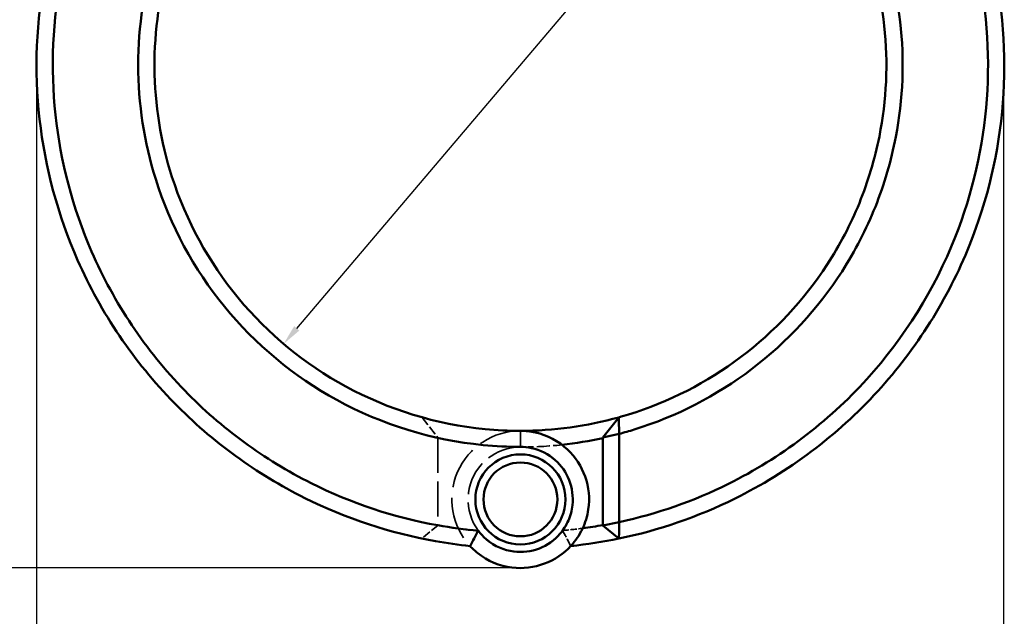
# Model space of a CAD drawing. Header units: millimetres. Extents: x 0 to 926, y 0 to 961.
# Tile 4 of 17: x 328 to 449, y 252 to 326. Entities that reach past the tile are written whole.
import ezdxf

# ---------------------------------------------------------------- set-up
doc = ezdxf.new("R2010")
doc.units = ezdxf.units.MM
doc.linetypes.add('DASHED', pattern=[0.2067, 0.1654, -0.0413])
for name, color, linetype, lineweight in [('Dimension (ANSI)', 7, 'Continuous', 25), ('Hidden (ANSI)', 7, 'DASHED', 35), ('Hidden Narrow (ANSI)', 7, 'DASHED', 25), ('Visible (ANSI)', 7, 'Continuous', 50), ('Visible Narrow (ANSI)', 7, 'Continuous', 35)]:
    doc.layers.add(name, color=color, linetype=linetype, lineweight=lineweight)
doc.styles.add('Note Text (ANSI)', font='tahoma.ttf')
doc.dimstyles.new('Default - mm (ANSI)', dxfattribs={"dimtxt": 3.048, "dimasz": 2.5, "dimexe": 3.175, "dimexo": 1.6002, "dimgap": 0.8, "dimtad": 0, "dimtoh": 1, "dimrnd": 1e-08, "dimzin": 4, "dimdsep": 46, "dimtxsty": 'Note Text (ANSI)', "dimcen": 0.09, "dimdle": 10, "dimclrd": 256, "dimclre": 256, "dimclrt": 256, "dimadec": 1, "dimazin": 1, "dimtfac": 1, "dimtofl": 0, "dimtmove": 0, "dimatfit": 3, "dimfxl": 1, "dimtolj": 1, "dimtzin": 4, "dimlwd": -1, "dimlwe": -1, "dimarcsym": 0})

# ---------------------------------------------------------------- blocks, each defined once
blk = doc.blocks.new('*D6')
at = {"layer": 'Defpoints', "color": 0, "transparency": 16777216}
for p in [(418.33, 354.24), (360.09, 285.62)]:
    blk.add_point(p, dxfattribs=at)
at = {"layer": 'Dimension (ANSI)', "transparency": 16777216}
for p, q in [((418.33, 354.24), (419.95, 356.14)), ((419.95, 356.14), (422.45, 356.14)), ((361.71, 287.53), (416.71, 352.33))]:
    blk.add_line(p, q, dxfattribs=at)
for points in [[(416.39, 352.6), (417.03, 352.06), (418.33, 354.24)], [(361.39, 287.8), (362.02, 287.26), (360.09, 285.62)]]:
    blk.add_solid(points, dxfattribs=at)
at = {"layer": 'Dimension (ANSI)', "transparency": 16777216, "insert": (423.25, 357.78), "char_height": 3.048, "attachment_point": 1, "style": 'Note Text (ANSI)'}
blk.add_mtext('\\A1;∅90.00', dxfattribs=at)
blk = doc.blocks.new('*D7')
at = {"layer": 'Defpoints', "color": 0, "transparency": 16777216}
for p in [(448.61, 323.45), (329.71, 319.93), (448.61, 183.04)]:
    blk.add_point(p, dxfattribs=at)
at = {"layer": 'Dimension (ANSI)', "transparency": 16777216}
for p, q in [((448.61, 321.85), (448.61, 179.87)), ((329.71, 318.33), (329.71, 179.87)), ((332.21, 183.04), (431.31, 183.04)), ((446.11, 183.04), (444.99, 183.04))]:
    blk.add_line(p, q, dxfattribs=at)
for points in [[(332.21, 183.46), (332.21, 182.63), (329.71, 183.04)], [(446.11, 183.46), (446.11, 182.63), (448.61, 183.04)]]:
    blk.add_solid(points, dxfattribs=at)
at = {"layer": 'Dimension (ANSI)', "transparency": 16777216, "insert": (432.11, 184.64), "char_height": 3.048, "attachment_point": 1, "style": 'Note Text (ANSI)'}
blk.add_mtext('\\A1;118.90', dxfattribs=at)
blk = doc.blocks.new('*D8')
at = {"layer": 'Defpoints', "color": 0, "transparency": 16777216}
for p in [(244.74, 516.05), (373.91, 516.05), (390.04, 258.09)]:
    blk.add_point(p, dxfattribs=at)
at = {"layer": 'Dimension (ANSI)', "transparency": 16777216}
for p, q in [((372.31, 516.05), (241.57, 516.05)), ((244.74, 513.55), (244.74, 440.07)), ((244.74, 260.59), (244.74, 426.12)), ((388.44, 258.09), (241.57, 258.09))]:
    blk.add_line(p, q, dxfattribs=at)
for points in [[(244.33, 513.55), (245.16, 513.55), (244.74, 516.05)], [(244.33, 260.59), (245.16, 260.59), (244.74, 258.09)]]:
    blk.add_solid(points, dxfattribs=at)
at = {"layer": 'Dimension (ANSI)', "transparency": 16777216, "insert": (243.16, 426.92), "char_height": 3.048, "attachment_point": 1, "rotation": 90, "style": 'Note Text (ANSI)'}
blk.add_mtext('\\A1;257.96', dxfattribs=at)

msp = doc.modelspace()

# ---------------------------------------------------------------- linework, layer by layer
at = {"layer": 'Hidden (ANSI)', "ltscale": 7.071234}
msp.add_line((377.122, 276.584), (379.059, 274.09), dxfattribs=at)
at = {"layer": 'Hidden (ANSI)', "ltscale": 25.897755}
msp.add_line((379.059, 274.039), (379.059, 263.333), dxfattribs=at)
at = {"layer": 'Hidden (ANSI)', "ltscale": 6.137257}
msp.add_line((379.059, 263.302), (377.095, 261.676), dxfattribs=at)
at = {"layer": 'Hidden (ANSI)', "ltscale": 31.552643}
msp.add_arc((389.209, 266.49), 8.44, 90, 222.82434, dxfattribs=at)
at = {"layer": 'Hidden (ANSI)', "ltscale": 24.747458}
msp.add_arc((389.209, 319.93), 47, 257.5283, 270, dxfattribs=at)
at = {"layer": 'Hidden (ANSI)', "ltscale": 25.399879}
for start, end in [(90, 323.54948), (216.45052, 90)]:
    msp.add_arc((389.209, 266.49), 6.44, start, end, dxfattribs=at)
at = {"layer": 'Hidden (ANSI)', "ltscale": 9.749182}
msp.add_arc((389.209, 319.93), 47, 270, 276.23981, dxfattribs=at)
at = {"layer": 'Hidden (ANSI)', "ltscale": 9.554406}
msp.add_arc((389.209, 319.93), 57.5, 259.83277, 264.83125, dxfattribs=at)
at = {"layer": 'Hidden (ANSI)', "ltscale": 4.749806}
msp.add_arc((389.209, 319.93), 57.5, 275.16875, 277.65368, dxfattribs=at)
at = {"layer": 'Hidden (ANSI)', "ltscale": 0.13451}
msp.add_rational_spline([(379.059, 274.039), (379.059, 274.064), (379.059, 274.09)], [1.26295327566, 1.26299856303, 1.26304348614], degree=2, dxfattribs=at)
at = {"layer": 'Hidden (ANSI)', "ltscale": 0.082244}
msp.add_rational_spline([(379.059, 263.302), (379.059, 263.318), (379.059, 263.333)], [1.4466318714, 1.44695614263, 1.44728038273], degree=2, dxfattribs=at)
at = {"layer": 'Hidden (ANSI)', "ltscale": 5.609217}
for points in [[(383.019, 260.753), (383.337, 261.389), (383.676, 262.036), (384.029, 262.664)], [(394.39, 262.664), (394.743, 262.036), (395.082, 261.389), (395.4, 260.753)]]:
    msp.add_open_spline(points, degree=3, dxfattribs=at)
at = {"layer": 'Hidden Narrow (ANSI)', "ltscale": 0.059885}
msp.add_line((389.209, 272.931), (389.209, 272.954), dxfattribs=at)
at = {"layer": 'Visible (ANSI)'}
for p, q in [((399.359, 274.09), (401.297, 276.584)), ((401.359, 274.552), (399.359, 274.09)), ((399.359, 274.09), (399.359, 263.302)), ((401.359, 263.704), (401.359, 274.552)), ((399.359, 263.302), (401.359, 263.704)), ((401.324, 261.676), (399.359, 263.302))]:
    msp.add_line(p, q, dxfattribs=at)
for radius in [5.54, 4.54]:
    msp.add_circle((389.209, 266.49), radius, dxfattribs=at)
for radius, start, end in [(45, 270, 285.58224), (47, 276.23981, 282.4717), (57.5, 277.65368, 280.16723), (59.5, 275.97173, 281.74802)]:
    msp.add_arc((389.209, 319.93), radius, start, end, dxfattribs=at)
for points, knots in [([(370.631, 376.455), (364.413, 374.411), (358.538, 371.333), (347.426, 362.93), (342.376, 357.365), (334.781, 345.003), (332.158, 338.259), (329.651, 325.356), (329.409, 319.267), (330.082, 313.285), (330.754, 307.304), (332.34, 301.43), (336.199, 292.676), (337.925, 289.553), (341.904, 283.666), (344.157, 280.902), (348.964, 275.979), (351.491, 273.793), (356.872, 269.874), (359.726, 268.142), (367.768, 264.14), (373.19, 262.349), (380.168, 261.103), (381.591, 260.902), (383.019, 260.753)], [0.3159043, 0.3159043, 0.3159043, 0.3159043, 0.6442511, 0.6442511, 1.0154019, 1.0154019, 1.3737901, 1.3737901, 1.6774634, 1.6774634, 1.6774634, 1.9811367, 1.9811367, 2.1607971, 2.1607971, 2.3404576, 2.3404576, 2.5089885, 2.5089885, 2.6775194, 2.6775194, 2.964022, 2.964022, 3.0368082, 3.0368082, 3.0368082, 3.0368082]), ([(384.037, 262.639), (382.368, 262.789), (380.706, 263.013), (373.654, 264.279), (368.391, 266.027), (360.594, 269.93), (357.828, 271.62), (352.617, 275.44), (350.173, 277.57), (345.528, 282.364), (343.353, 285.053), (339.52, 290.779), (337.861, 293.814), (334.163, 302.315), (332.657, 308.011), (332.037, 313.803), (331.416, 319.595), (331.682, 325.482), (334.168, 337.936), (336.734, 344.431), (344.111, 356.319), (348.997, 361.658), (359.717, 369.711), (365.373, 372.656), (371.353, 374.611), (373.704, 375.379), (376.105, 375.996), (378.536, 376.455)], [-3.05148, -3.05148, -3.05148, -3.05148, -2.964022, -2.964022, -2.6775194, -2.6775194, -2.5089885, -2.5089885, -2.3404576, -2.3404576, -2.1607971, -2.1607971, -1.9811367, -1.9811367, -1.6774634, -1.6774634, -1.6774634, -1.3737901, -1.3737901, -1.0154019, -1.0154019, -0.6442511, -0.6442511, -0.3159043, -0.3159043, -0.3159043, -0.1867869, -0.1867869, -0.1867869, -0.1867869]), ([(399.883, 376.455), (402.314, 375.996), (404.715, 375.379), (407.066, 374.611), (410.067, 373.63), (412.987, 372.401), (418.586, 369.481), (421.265, 367.79), (426.364, 363.951), (428.777, 361.794), (433.207, 357.106), (435.225, 354.575), (438.925, 349.036), (440.576, 346.008), (443.314, 339.706), (444.4, 336.431), (446.517, 327.415), (446.981, 321.54), (446.556, 315.729), (446.131, 309.918), (444.816, 304.174), (440.138, 292.35), (436.441, 286.407), (427.007, 275.992), (421.195, 271.593), (410.524, 266.292), (406.004, 264.709), (401.359, 263.704)], [-2.9548057, -2.9548057, -2.9548057, -2.9548057, -2.8256883, -2.8256883, -2.8256883, -2.6609301, -2.6609301, -2.4961719, -2.4961719, -2.3279463, -2.3279463, -2.1597208, -2.1597208, -1.9805842, -1.9805842, -1.8014476, -1.8014476, -1.4977294, -1.4977294, -1.4977294, -1.1940112, -1.1940112, -0.8347845, -0.8347845, -0.4610233, -0.4610233, -0.2129992, -0.2129992, -0.2129992, -0.2129992]), ([(401.324, 261.676), (406.248, 262.7), (411.041, 264.352), (422.168, 269.846), (428.17, 274.357), (437.938, 285.056), (441.779, 291.167), (446.667, 303.346), (448.056, 309.272), (448.527, 315.275), (448.998, 321.278), (448.551, 327.357), (446.407, 336.702), (445.3, 340.099), (442.495, 346.643), (440.797, 349.791), (436.985, 355.553), (434.902, 358.188), (430.321, 363.073), (427.823, 365.323), (422.537, 369.329), (419.757, 371.095), (413.943, 374.145), (410.908, 375.43), (407.788, 376.455)], [0.2061334, 0.2061334, 0.2061334, 0.2061334, 0.4610233, 0.4610233, 0.8347845, 0.8347845, 1.1940112, 1.1940112, 1.4977294, 1.4977294, 1.4977294, 1.8014476, 1.8014476, 1.9805842, 1.9805842, 2.1597208, 2.1597208, 2.3279463, 2.3279463, 2.4961719, 2.4961719, 2.6609301, 2.6609301, 2.8256883, 2.8256883, 2.8256883, 2.8256883]), ([(389.209, 366.905), (386.256, 366.905), (383.302, 366.626), (375.059, 365.054), (369.897, 363.1), (360.501, 357.526), (356.278, 353.892), (350.918, 347.332), (349.25, 344.84), (346.417, 339.585), (345.252, 336.822), (342.937, 329.437), (342.209, 324.684), (342.209, 319.93), (342.209, 315.176), (342.937, 310.423), (346.144, 300.19), (349.028, 294.84), (356.619, 285.551), (361.339, 281.628), (372.174, 275.695), (378.341, 273.793), (386.157, 273.029), (387.683, 272.955), (389.209, 272.955)], [-3.1415927, -3.1415927, -3.1415927, -3.1415927, -2.9531665, -2.9531665, -2.6061993, -2.6061993, -2.2558929, -2.2558929, -2.0652236, -2.0652236, -1.8745543, -1.8745543, -1.5707963, -1.5707963, -1.5707963, -1.2670383, -1.2670383, -0.8856997, -0.8856997, -0.5009853, -0.5009853, -0.0973674, -0.0973674, 0, 0, 0, 0]), ([(401.359, 274.552), (401.978, 274.717), (402.593, 274.895), (408.4, 276.705), (413.311, 279.236), (422.013, 285.844), (425.793, 289.934), (430.371, 297.059), (431.745, 299.725), (433.962, 305.269), (434.805, 308.147), (436.263, 315.742), (436.445, 320.541), (435.906, 325.26), (435.367, 329.978), (434.107, 334.613), (429.764, 344.411), (426.295, 349.399), (417.708, 357.767), (412.58, 361.129), (401.375, 365.71), (395.294, 366.905), (389.209, 366.905)], [-2.8802454, -2.8802454, -2.8802454, -2.8802454, -2.8394011, -2.8394011, -2.4921111, -2.4921111, -2.1418878, -2.1418878, -1.9511775, -1.9511775, -1.7604673, -1.7604673, -1.4570397, -1.4570397, -1.4570397, -1.1536121, -1.1536121, -0.7724267, -0.7724267, -0.3881385, -0.3881385, 0, 0, 0, 0]), ([(389.209, 274.93), (387.759, 274.93), (386.309, 275), (378.882, 275.721), (373.017, 277.515), (362.69, 283.125), (358.178, 286.839), (350.891, 295.658), (348.104, 300.749), (344.971, 310.514), (344.242, 315.06), (344.211, 319.616), (344.179, 324.173), (344.844, 328.738), (347.02, 335.844), (348.122, 338.506), (350.814, 343.574), (352.404, 345.98), (357.527, 352.319), (361.576, 355.837), (370.606, 361.238), (375.575, 363.134), (383.517, 364.659), (386.363, 364.93), (389.209, 364.93)], [0, 0, 0, 0, 0.0973674, 0.0973674, 0.5009853, 0.5009853, 0.8856997, 0.8856997, 1.2670383, 1.2670383, 1.5707963, 1.5707963, 1.5707963, 1.8745543, 1.8745543, 2.0652236, 2.0652236, 2.2558929, 2.2558929, 2.6061993, 2.6061993, 2.9531665, 2.9531665, 3.1415927, 3.1415927, 3.1415927, 3.1415927]), ([(389.209, 364.93), (395.073, 364.93), (400.933, 363.769), (411.716, 359.327), (416.642, 356.069), (424.867, 347.976), (428.176, 343.157), (432.288, 333.716), (433.467, 329.257), (433.953, 324.728), (434.439, 320.199), (434.231, 315.602), (432.785, 308.342), (431.96, 305.595), (429.807, 300.31), (428.479, 297.772), (424.07, 290.996), (420.446, 287.119), (412.133, 280.861), (407.455, 278.471), (402.109, 276.816), (401.704, 276.697), (401.297, 276.584)], [0, 0, 0, 0, 0.3881385, 0.3881385, 0.7724267, 0.7724267, 1.1536121, 1.1536121, 1.4570397, 1.4570397, 1.4570397, 1.7604673, 1.7604673, 1.9511775, 1.9511775, 2.1418878, 2.1418878, 2.4921111, 2.4921111, 2.8394011, 2.8394011, 2.8677245, 2.8677245, 2.8677245, 2.8677245]), ([(401.359, 274.552), (401.349, 274.89), (401.338, 275.228), (401.318, 275.906), (401.307, 276.245), (401.297, 276.584)], [-0.30879126, -0.30879126, -0.30879126, -0.30879126, -0.15445746, -0.15445746, 0, 0, 0, 0]), ([(383.019, 260.753), (383.313, 260.436), (383.63, 260.143), (385.177, 258.917), (386.645, 258.305), (389.512, 257.947), (390.898, 258.109), (393.404, 259.049), (394.529, 259.804), (395.99, 261.396), (396.463, 262.094), (396.825, 262.851), (397.186, 263.608), (397.436, 264.423), (397.757, 266.604), (397.626, 268.006), (396.721, 270.563), (395.97, 271.72), (393.899, 273.664), (392.529, 274.394), (390.455, 274.861), (389.832, 274.93), (389.209, 274.93)], [-3.9930707, -3.9930707, -3.9930707, -3.9930707, -3.8358654, -3.8358654, -3.270659, -3.270659, -2.7691427, -2.7691427, -2.2850436, -2.2850436, -1.9824816, -1.9824816, -1.9824816, -1.6799197, -1.6799197, -1.1958206, -1.1958206, -0.728748, -0.728748, -0.2133498, -0.2133498, 0, 0, 0, 0]), ([(389.209, 272.955), (389.666, 272.955), (390.122, 272.906), (391.646, 272.576), (392.662, 272.059), (394.238, 270.652), (394.829, 269.804), (395.582, 267.893), (395.725, 266.824), (395.54, 265.133), (395.369, 264.494), (395.108, 263.895), (394.846, 263.296), (394.494, 262.738), (393.385, 261.459), (392.511, 260.843), (390.545, 260.075), (389.447, 259.941), (387.185, 260.234), (386.032, 260.737), (384.702, 261.844), (384.345, 262.223), (384.037, 262.639)], [0, 0, 0, 0, 0.2133498, 0.2133498, 0.728748, 0.728748, 1.1958206, 1.1958206, 1.6799197, 1.6799197, 1.9824816, 1.9824816, 1.9824816, 2.2850436, 2.2850436, 2.7691427, 2.7691427, 3.270659, 3.270659, 3.8358654, 3.8358654, 4.0759765, 4.0759765, 4.0759765, 4.0759765]), ([(401.324, 261.676), (401.33, 262.014), (401.336, 262.352), (401.348, 263.028), (401.354, 263.366), (401.359, 263.704)], [-0.26328472, -0.26328472, -0.26328472, -0.26328472, -0.13166724, -0.13166724, 0, 0, 0, 0]), ([(384.037, 262.639), (383.863, 262.328), (383.693, 262.014), (383.362, 261.385), (383.199, 261.068), (383.039, 260.751)], [-0.27250259, -0.27250259, -0.27250259, -0.27250259, -0.13662256, -0.13662256, 0, 0, 0, 0])]:
    msp.add_open_spline(points, degree=3, knots=knots, dxfattribs=at)
msp.add_open_spline([(383.039, 260.751), (383.033, 260.752), (383.026, 260.752), (383.019, 260.753)], degree=3, dxfattribs=at)
at = {"layer": 'Visible Narrow (ANSI)'}
msp.add_line((389.209, 273.054), (389.209, 274.831), dxfattribs=at)

# ---------------------------------------------------------------- dimensions: what is measured, and where the dimension line sits
at = {"layer": 'Dimension (ANSI)'}
for base, p1, p2, angle, picture, middle in [((244.742, 516.05), (390.042, 258.092), (373.909, 516.05), 90, '*D8', (244.742, 433.091)), ((448.605, 183.044), (329.709, 319.93), (448.605, 323.453), 180, '*D7', (438.152, 183.044))]:
    dim = msp.add_linear_dim(base=base, p1=p1, p2=p2, angle=angle, dimstyle='Default - mm (ANSI)', override={"dimgap": 0.8, "dimtoh": 0, "dimdec": 2, "dimtol": 0, "dimlim": 0, "dimtp": 0, "dimtm": 0, "dimtdec": 2, "dimatfit": 1}, dxfattribs=at)
    dim.commit()
    dim.dimension.update_dxf_attribs({"geometry": picture, "text_midpoint": middle, "dimtype": 160})
dim = msp.add_diameter_dim_2p(p1=(360.087, 285.623), p2=(418.33, 354.237), dimstyle='Default - mm (ANSI)', override={"dimgap": 0.8, "dimtih": 1, "dimdec": 2, "dimlfac": 0.999998, "dimtol": 0, "dimlim": 0, "dimtp": 0, "dimtm": 0, "dimtdec": 2, "dimtofl": 1, "dimatfit": 2}, dxfattribs=at)
dim.commit()
dim.dimension.update_dxf_attribs({"geometry": '*D6', "text_midpoint": (429.945, 356.143), "dimtype": 163})

doc.saveas('drawing.dxf')
